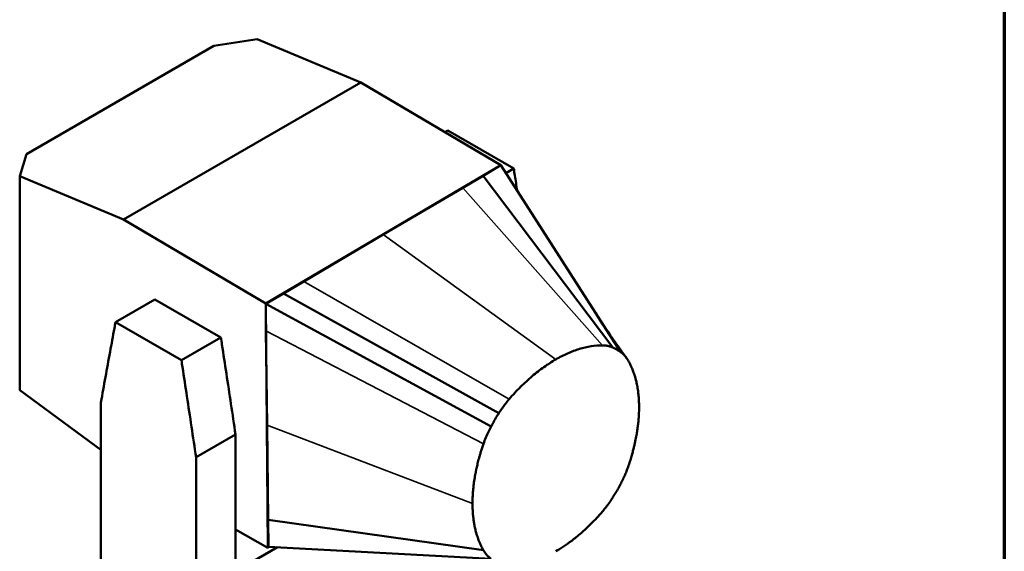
# Paper-space layout 'Sheet_1' of a CAD drawing. Header units: millimetres. Extents: x 1 to 117, y 1 to 117.
# Tile 5 of 7: x 82 to 117, y 20 to 39. Entities that reach past the tile are written whole.
import ezdxf

# ---------------------------------------------------------------- set-up
doc = ezdxf.new("R2010")
doc.units = ezdxf.units.MM
for name, color, linetype, lineweight in [('Border (ISO)', 7, 'Continuous', 70), ('Visible (ISO)', 7, 'Continuous', 50), ('Visible Narrow (ISO)', 7, 'Continuous', 35)]:
    doc.layers.add(name, color=color, linetype=linetype, lineweight=lineweight)

# ---------------------------------------------------------------- blocks, each defined once
blk = doc.blocks.new('Borders Chauvet')
at = {"layer": 'Border (ISO)'}
blk.add_line((117.323, 117.323), (117.323, 0.787), dxfattribs=at)

psp = doc.layouts.new('Sheet_1')

# ---------------------------------------------------------------- linework, layer by layer
at = {"layer": 'Visible (ISO)'}
for p, q in [((88.669, 38.436), (90.238, 38.685)), ((90.238, 38.685), (94, 37.116)), ((81.878, 34.515), (88.669, 38.436)), ((85.391, 32.146), (94, 37.116)), ((94, 37.116), (99.074, 34.109)), ((97.047, 35.31), (97.151, 35.371)), ((99.541, 33.991), (97.151, 35.371)), ((81.629, 33.715), (81.878, 34.515)), ((99.074, 34.109), (90.547, 29.091)), ((98.429, 33.729), (99.074, 34.109)), ((99.074, 34.109), (103.406, 27.339)), ((99.541, 33.991), (99.255, 33.826)), ((85.391, 32.146), (81.629, 33.715)), ((81.629, 25.954), (81.629, 33.715)), ((97.689, 33.292), (98.429, 33.729)), ((98.429, 33.729), (103.127, 27.498)), ((94.81, 31.595), (97.689, 33.292)), ((90.547, 29.091), (85.391, 32.146)), ((91.931, 29.897), (94.81, 31.595)), ((91.191, 29.46), (91.931, 29.897)), ((90.547, 29.08), (91.191, 29.46)), ((91.191, 29.46), (98.999, 25.114)), ((86.534, 29.241), (85.103, 28.415)), ((88.923, 27.861), (86.534, 29.241)), ((90.547, 29.091), (90.547, 29.08)), ((90.558, 28.099), (90.547, 29.08)), ((90.547, 29.08), (90.628, 20.236)), ((90.547, 29.08), (98.72, 24.634)), ((87.492, 27.035), (85.103, 28.415)), ((87.492, 27.035), (88.923, 27.861)), ((90.595, 24.674), (90.558, 28.099)), ((81.629, 25.954), (84.571, 23.784)), ((84.571, 25.507), (84.571, 15.891)), ((90.633, 21.248), (90.595, 24.674)), ((89.454, 24.34), (88.024, 23.514)), ((89.454, 24.34), (89.454, 17.155)), ((88.024, 13.898), (88.024, 23.514)), ((90.644, 20.267), (90.633, 21.248)), ((90.633, 21.248), (98.441, 20.141)), ((89.454, 20.895), (90.628, 20.236)), ((89.454, 19.373), (90.972, 20.25)), ((90.628, 20.236), (90.678, 20.266)), ((90.644, 20.267), (98.72, 19.83))]:
    psp.add_line(p, q, dxfattribs=at)
for points, knots in [([(99.663, 33.189), (99.635, 33.371), (99.607, 33.553), (99.567, 33.82), (99.554, 33.906), (99.541, 33.991)], [-1.512605, -1.512605, -1.512605, -1.512605, -0.485903, -0.485903, 0, 0, 0, 0]), ([(102.512, 28.737), (102.744, 28.374), (102.981, 28.026), (103.353, 27.497), (103.488, 27.308), (103.623, 27.123)], [0, 0, 0, 0, 3.360171, 3.360171, 5.273879, 5.273879, 5.273879, 5.273879]), ([(85.103, 28.415), (85.09, 28.344), (85.077, 28.273), (85.01, 27.914), (84.957, 27.624), (84.849, 27.032), (84.793, 26.727), (84.683, 26.119), (84.627, 25.813), (84.571, 25.507)], [-29.629865, -29.629865, -29.629865, -29.629865, -27.465265, -27.465265, -18.631898, -18.631898, -9.371814, -9.371814, 0, 0, 0, 0]), ([(88.923, 27.861), (88.936, 27.775), (88.949, 27.69), (89.015, 27.254), (89.069, 26.902), (89.177, 26.186), (89.233, 25.816), (89.343, 25.08), (89.399, 24.71), (89.454, 24.34)], [-46.389121, -46.389121, -46.389121, -46.389121, -43.725621, -43.725621, -32.856332, -32.856332, -21.461976, -21.461976, -9.930137, -9.930137, -9.930137, -9.930137]), ([(101.063, 27.065), (101.207, 27.148), (101.35, 27.222), (101.636, 27.348), (101.778, 27.402), (102.061, 27.488), (102.201, 27.521), (102.48, 27.565), (102.619, 27.576), (102.755, 27.575)], [0, 0, 0, 0, 0.25, 0.25, 0.5, 0.5, 0.75, 0.75, 1, 1, 1, 1]), ([(103.127, 27.498), (103.165, 27.481), (103.201, 27.464), (103.267, 27.429), (103.297, 27.411), (103.355, 27.375), (103.382, 27.357), (103.406, 27.339)], [0, 0, 0, 0, 0.333333, 0.333333, 0.666667, 0.666667, 1, 1, 1, 1]), ([(103.406, 27.339), (103.439, 27.316), (103.472, 27.289), (103.536, 27.229), (103.567, 27.195), (103.627, 27.119), (103.657, 27.076), (103.685, 27.028)], [0, 0, 0, 0, 0.3333333, 0.3333333, 0.6666667, 0.6666667, 1, 1, 1, 1]), ([(88.024, 23.514), (87.968, 23.884), (87.912, 24.254), (87.802, 24.99), (87.746, 25.36), (87.638, 26.076), (87.585, 26.428), (87.518, 26.864), (87.505, 26.949), (87.492, 27.035)], [-6.651218, -6.651218, -6.651218, -6.651218, -4.547463, -4.547463, -2.468789, -2.468789, -0.485903, -0.485903, 0, 0, 0, 0]), ([(99.371, 25.621), (99.507, 25.78), (99.646, 25.929), (99.925, 26.207), (100.066, 26.336), (100.348, 26.576), (100.49, 26.687), (100.776, 26.89), (100.92, 26.982), (101.063, 27.065)], [-1, -1, -1, -1, -0.75, -0.75, -0.5, -0.5, -0.25, -0.25, 0, 0, 0, 0]), ([(103.685, 27.028), (103.703, 26.997), (103.719, 26.967), (103.735, 26.938), (103.75, 26.909), (103.764, 26.881), (103.777, 26.853), (103.79, 26.826), (103.803, 26.799), (103.814, 26.773), (103.825, 26.747), (103.835, 26.722), (103.845, 26.698), (103.855, 26.674), (103.864, 26.651), (103.872, 26.628), (103.881, 26.605), (103.888, 26.584), (103.896, 26.562), (103.903, 26.54), (103.91, 26.519), (103.917, 26.497), (103.924, 26.475), (103.931, 26.453), (103.937, 26.431), (103.942, 26.414), (103.947, 26.397), (103.952, 26.379), (103.953, 26.373), (103.955, 26.367), (103.956, 26.362), (103.963, 26.338), (103.969, 26.314), (103.975, 26.288), (103.981, 26.263), (103.987, 26.236), (103.993, 26.209), (103.999, 26.181), (104.005, 26.152), (104.011, 26.122), (104.017, 26.091), (104.023, 26.059), (104.028, 26.025), (104.034, 25.991), (104.039, 25.955), (104.044, 25.917), (104.049, 25.879), (104.054, 25.838), (104.059, 25.795), (104.063, 25.752), (104.067, 25.707), (104.071, 25.658), (104.074, 25.609), (104.077, 25.558), (104.079, 25.503), (104.081, 25.448), (104.082, 25.389), (104.082, 25.328)], [0, 0, 0, 0, 0.055556, 0.055556, 0.055556, 0.111111, 0.111111, 0.111111, 0.166667, 0.166667, 0.166667, 0.222222, 0.222222, 0.222222, 0.277778, 0.277778, 0.277778, 0.333333, 0.333333, 0.333333, 0.388889, 0.388889, 0.388889, 0.444444, 0.444444, 0.444444, 0.486304, 0.486304, 0.486304, 0.5, 0.5, 0.5, 0.555555, 0.555555, 0.555555, 0.611111, 0.611111, 0.611111, 0.666666, 0.666666, 0.666666, 0.722222, 0.722222, 0.722222, 0.777777, 0.777777, 0.777777, 0.833333, 0.833333, 0.833333, 0.888889, 0.888889, 0.888889, 0.944444, 0.944444, 0.944444, 1, 1, 1, 1]), ([(98.72, 24.634), (98.745, 24.68), (98.771, 24.729), (98.829, 24.831), (98.86, 24.884), (98.926, 24.996), (98.961, 25.054), (98.999, 25.114)], [-1, -1, -1, -1, -0.666667, -0.666667, -0.333333, -0.333333, 0, 0, 0, 0]), ([(104.082, 25.328), (104.082, 25.282), (104.082, 25.237), (104.079, 25.152), (104.078, 25.111), (104.074, 25.033), (104.072, 24.995), (104.066, 24.923), (104.064, 24.889), (104.058, 24.822), (104.055, 24.79), (104.048, 24.729), (104.045, 24.699), (104.038, 24.641), (104.034, 24.612), (104.026, 24.555), (104.022, 24.526), (104.014, 24.467), (104.009, 24.438), (103.999, 24.376), (103.994, 24.345), (103.982, 24.28), (103.976, 24.247), (103.962, 24.177), (103.955, 24.141), (103.939, 24.065), (103.93, 24.026), (103.911, 23.943), (103.901, 23.899), (103.878, 23.807), (103.866, 23.759), (103.838, 23.656), (103.823, 23.603), (103.79, 23.489), (103.771, 23.43), (103.731, 23.304), (103.709, 23.238), (103.685, 23.169)], [0, 0, 0, 0, 0.0555556, 0.0555556, 0.1111111, 0.1111111, 0.1666667, 0.1666667, 0.2222222, 0.2222222, 0.2777778, 0.2777778, 0.3333333, 0.3333333, 0.3888889, 0.3888889, 0.4444444, 0.4444444, 0.5, 0.5, 0.5555556, 0.5555556, 0.6111111, 0.6111111, 0.6666667, 0.6666667, 0.7222222, 0.7222222, 0.7777778, 0.7777778, 0.8333333, 0.8333333, 0.8888889, 0.8888889, 0.9444444, 0.9444444, 1, 1, 1, 1]), ([(98.441, 24.001), (98.469, 24.081), (98.499, 24.158), (98.56, 24.305), (98.591, 24.374), (98.654, 24.508), (98.687, 24.572), (98.72, 24.634)], [-1, -1, -1, -1, -0.6666667, -0.6666667, -0.3333333, -0.3333333, 0, 0, 0, 0]), ([(98.044, 21.841), (98.044, 21.903), (98.045, 21.963), (98.047, 22.02), (98.049, 22.078), (98.052, 22.133), (98.056, 22.185), (98.059, 22.238), (98.063, 22.288), (98.068, 22.336), (98.072, 22.384), (98.077, 22.43), (98.082, 22.475), (98.087, 22.519), (98.093, 22.561), (98.098, 22.601), (98.104, 22.642), (98.109, 22.68), (98.115, 22.718), (98.121, 22.755), (98.127, 22.791), (98.133, 22.825), (98.139, 22.86), (98.145, 22.893), (98.151, 22.926), (98.157, 22.958), (98.164, 22.99), (98.17, 23.021), (98.171, 23.028), (98.173, 23.036), (98.175, 23.043), (98.179, 23.067), (98.184, 23.089), (98.189, 23.112), (98.196, 23.142), (98.202, 23.172), (98.209, 23.201), (98.216, 23.231), (98.223, 23.261), (98.231, 23.291), (98.238, 23.321), (98.246, 23.352), (98.254, 23.384), (98.262, 23.417), (98.271, 23.45), (98.281, 23.486), (98.291, 23.521), (98.301, 23.558), (98.312, 23.597), (98.324, 23.636), (98.336, 23.676), (98.349, 23.719), (98.362, 23.762), (98.376, 23.806), (98.392, 23.853), (98.407, 23.9), (98.423, 23.949), (98.441, 24.001)], [-1, -1, -1, -1, -0.944444, -0.944444, -0.944444, -0.888889, -0.888889, -0.888889, -0.833333, -0.833333, -0.833333, -0.777778, -0.777778, -0.777778, -0.722222, -0.722222, -0.722222, -0.666667, -0.666667, -0.666667, -0.611111, -0.611111, -0.611111, -0.555556, -0.555556, -0.555556, -0.5, -0.5, -0.5, -0.486304, -0.486304, -0.486304, -0.444444, -0.444444, -0.444444, -0.388889, -0.388889, -0.388889, -0.333333, -0.333333, -0.333333, -0.277778, -0.277778, -0.277778, -0.222222, -0.222222, -0.222222, -0.166667, -0.166667, -0.166667, -0.111111, -0.111111, -0.111111, -0.055556, -0.055556, -0.055556, 0, 0, 0, 0]), ([(103.685, 23.169), (103.666, 23.113), (103.645, 23.059), (103.604, 22.955), (103.584, 22.905), (103.54, 22.805), (103.517, 22.755), (103.465, 22.648), (103.437, 22.593), (103.406, 22.535)], [0, 0, 0, 0, 0.25, 0.25, 0.5, 0.5, 0.75, 0.75, 1, 1, 1, 1]), ([(103.406, 22.535), (103.373, 22.473), (103.34, 22.413), (103.275, 22.3), (103.244, 22.247), (103.184, 22.146), (103.155, 22.099), (103.127, 22.055)], [0, 0, 0, 0, 0.3333333, 0.3333333, 0.6666667, 0.6666667, 1, 1, 1, 1]), ([(98.441, 20.141), (98.417, 20.183), (98.395, 20.223), (98.355, 20.303), (98.337, 20.341), (98.303, 20.416), (98.288, 20.452), (98.261, 20.523), (98.248, 20.557), (98.225, 20.622), (98.215, 20.654), (98.196, 20.715), (98.187, 20.745), (98.171, 20.802), (98.164, 20.83), (98.15, 20.884), (98.144, 20.91), (98.133, 20.961), (98.127, 20.986), (98.117, 21.036), (98.113, 21.06), (98.104, 21.109), (98.1, 21.133), (98.092, 21.182), (98.088, 21.206), (98.081, 21.256), (98.078, 21.282), (98.072, 21.336), (98.069, 21.364), (98.063, 21.424), (98.06, 21.455), (98.055, 21.522), (98.052, 21.557), (98.049, 21.63), (98.047, 21.669), (98.045, 21.752), (98.044, 21.796), (98.044, 21.841)], [-1, -1, -1, -1, -0.9444444, -0.9444444, -0.8888889, -0.8888889, -0.8333333, -0.8333333, -0.7777778, -0.7777778, -0.7222222, -0.7222222, -0.6666667, -0.6666667, -0.6111111, -0.6111111, -0.5555556, -0.5555556, -0.5, -0.5, -0.4444444, -0.4444444, -0.3888889, -0.3888889, -0.3333333, -0.3333333, -0.2777778, -0.2777778, -0.2222222, -0.2222222, -0.1666667, -0.1666667, -0.1111111, -0.1111111, -0.0555556, -0.0555556, 0, 0, 0, 0]), ([(103.127, 22.055), (103.09, 21.996), (103.052, 21.937), (102.972, 21.822), (102.93, 21.766), (102.844, 21.655), (102.8, 21.601), (102.755, 21.548)], [0, 0, 0, 0, 0.333333, 0.333333, 0.666667, 0.666667, 1, 1, 1, 1]), ([(102.755, 21.548), (102.616, 21.386), (102.48, 21.24), (102.22, 20.98), (102.096, 20.866), (101.86, 20.661), (101.748, 20.57), (101.535, 20.409), (101.434, 20.338), (101.241, 20.21), (101.15, 20.154), (101.063, 20.104)], [0, 0, 0, 0, 0.2, 0.2, 0.4, 0.4, 0.6, 0.6, 0.8, 0.8, 1, 1, 1, 1]), ([(98.72, 19.83), (98.689, 19.852), (98.661, 19.875), (98.61, 19.922), (98.587, 19.945), (98.543, 19.995), (98.522, 20.02), (98.481, 20.077), (98.461, 20.108), (98.441, 20.141)], [-1, -1, -1, -1, -0.75, -0.75, -0.5, -0.5, -0.25, -0.25, 0, 0, 0, 0])]:
    psp.add_open_spline(points, degree=3, knots=knots, dxfattribs=at)
for points in [[(102.755, 27.575), (102.8, 27.574), (102.888, 27.568), (103.013, 27.542), (103.09, 27.514), (103.127, 27.498)], [(98.999, 25.114), (99.036, 25.174), (99.114, 25.291), (99.238, 25.46), (99.326, 25.568), (99.371, 25.621)]]:
    psp.add_open_spline(points, degree=3, dxfattribs=at)
at = {"layer": 'Visible Narrow (ISO)'}
for p, q in [((97.689, 33.292), (102.755, 27.575)), ((94.81, 31.595), (101.063, 27.065)), ((91.931, 29.897), (99.371, 25.621)), ((90.558, 28.099), (98.441, 24.001)), ((90.595, 24.674), (98.044, 21.841))]:
    psp.add_line(p, q, dxfattribs=at)

# ---------------------------------------------------------------- block references
psp.add_blockref('Borders Chauvet', (0, 0))

doc.saveas('drawing.dxf')
